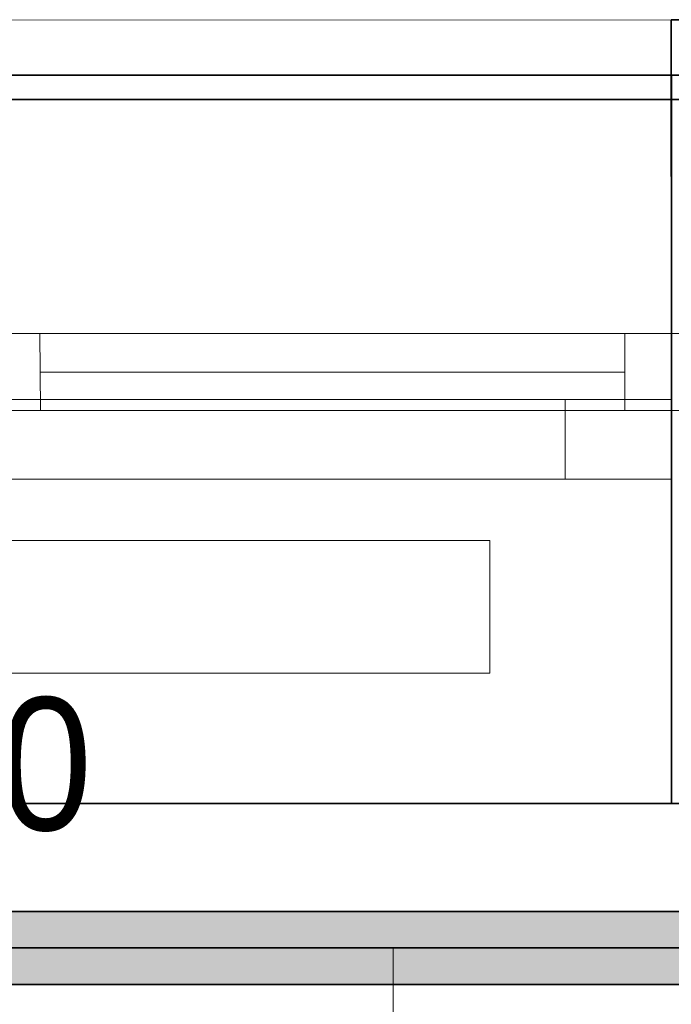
# Model space of a CAD drawing. Extents: x -133 to 627, y -127 to 467.
# Tile 153 of 256: x 94 to 104, y 371 to 386. Entities that reach past the tile are written whole.
import ezdxf
from ezdxf.lldxf.tags import DXFTag

# ---------------------------------------------------------------- set-up
doc = ezdxf.new("R2010")
doc.units = 0
doc.layers.get('0').update_dxf_attribs({"lineweight": 35})
for name, color, linetype, lineweight in [('0-Shading', 7, 'Continuous', 35), ('5_OG-BESTAND', 7, 'Continuous', 25), ('5_OG-HLSE', 7, 'Continuous', 25), ('5_OG-NEU', 7, 'Continuous', 25), ('H_Heizkoerpertext', 7, 'Continuous', 35)]:
    doc.layers.add(name, color=color, linetype=linetype, lineweight=lineweight)
for name, color, linetype, lineweight, true_color in [('A_Aussenwand', 3, 'Continuous', 35, 0x00ff00), ('A_Fenster', 1, 'Continuous', 35, 0xff0000), ('A_Geschossdecke', 7, 'Continuous', 35, 0x008080), ('H_Heizkoerper', 1, 'Continuous', 35, 0xff0000), ('H_Vorlauf', 1, 'Continuous', 35, 0xff0000), ('H_Vorlauf_Beschriftung', 1, 'Continuous', 18, 0xff0000)]:
    doc.layers.add(name, color=color, linetype=linetype, lineweight=lineweight, true_color=true_color)
doc.styles.get("Standard").update_dxf_attribs({"font": 'arial.ttf'})
tags = doc.linetypes.add('ALL_S14', pattern=[0.002, 0.001, -0.001]).pattern_tags.tags
tags[6:7] = [DXFTag(74, 4), DXFTag(75, 0), DXFTag(340, '0'), DXFTag(46, 1.0), DXFTag(50, 0.0), DXFTag(44, 0.0), DXFTag(45, 0.0)]
tags[4:5] = [DXFTag(74, 4), DXFTag(75, 0), DXFTag(340, '0'), DXFTag(46, 1.0), DXFTag(50, 0.0), DXFTag(44, 0.0), DXFTag(45, 0.0)]
tags = doc.linetypes.add('fein_strichliert-A06HSSHENL', pattern=[4, 1, -2, 1]).pattern_tags.tags
tags[8:9] = [DXFTag(74, 4), DXFTag(75, 0), DXFTag(340, '0'), DXFTag(46, 0.0), DXFTag(50, 0.0), DXFTag(44, 0.0), DXFTag(45, 0.0)]
tags[6:7] = [DXFTag(74, 4), DXFTag(75, 0), DXFTag(340, '0'), DXFTag(46, 0.0), DXFTag(50, 0.0), DXFTag(44, 0.0), DXFTag(45, 0.0)]
tags[4:5] = [DXFTag(74, 4), DXFTag(75, 0), DXFTag(340, '0'), DXFTag(46, 0.0), DXFTag(50, 0.0), DXFTag(44, 0.0), DXFTag(45, 0.0)]

# ---------------------------------------------------------------- blocks, each defined once
blk = doc.blocks.new('Shading-A06HSSFSNL', base_point=(333.171, 168.83))
at = {"layer": '0-Shading', "color": 14, "true_color": 0xb00000}
for points in [[(90.533, 372.546), (140.15, 372.546), (93.487, 372.707)], [(140.15, 372.546), (93.487, 372.707), (139.989, 372.707)], [(93.487, 371.607), (154.735, 371.607), (90.533, 371.768)], [(154.735, 371.607), (90.533, 371.768), (154.735, 371.768)]]:
    blk.add_solid(points, dxfattribs=at)
at = {"layer": '0-Shading', "color": 1, "true_color": 0xf50000}
for points in [[(90.079, 372.157), (154.735, 372.157), (90.533, 372.546)], [(154.735, 372.157), (90.533, 372.546), (154.735, 372.546)], [(90.533, 371.768), (154.735, 371.768), (90.079, 372.157)], [(154.735, 371.768), (90.079, 372.157), (154.735, 372.157)]]:
    blk.add_solid(points, dxfattribs=at)
blk = doc.blocks.new('Referenz-A06HSSHCNL', base_point=(-102.577, -104.976))
at = {"layer": '5_OG-BESTAND', "color": 0, "lineweight": 13}
for p, q in [((82.508, 386.135), (103.547, 386.147)), ((57.104, 374.34), (104.774, 374.34))]:
    blk.add_line(p, q, dxfattribs=at)
at = {"layer": '5_OG-BESTAND', "color": 0, "lineweight": 35}
for p, q in [((103.547, 386.147), (106.948, 386.147)), ((103.548, 381.417), (103.547, 386.147))]:
    blk.add_line(p, q, dxfattribs=at)
at = {"layer": '5_OG-HLSE', "color": 0, "linetype": 'ALL_S14', "lineweight": 13, "ltscale": 0.13}
for p, q in [((60.808, 378.298), (100.808, 378.298)), ((100.808, 378.298), (100.808, 376.298)), ((100.808, 378.298), (100.808, 378.298)), ((100.808, 376.298), (60.808, 376.298)), ((100.808, 376.298), (100.808, 376.298))]:
    blk.add_line(p, q, dxfattribs=at)
at = {"layer": '5_OG-NEU', "color": 0, "lineweight": 13}
for p, q in [((83.208, 381.415), (102.848, 381.416)), ((94.023, 381.424), (94.032, 380.264)), ((102.848, 381.416), (104.248, 381.417)), ((102.848, 381.416), (102.848, 380.257)), ((102.848, 380.257), (102.848, 381.416)), ((94.028, 380.836), (102.848, 380.837)), ((102.848, 380.257), (83.208, 380.255)), ((104.248, 380.257), (102.848, 380.257))]:
    blk.add_line(p, q, dxfattribs=at)
blk = doc.blocks.new('Referenz-A06HSSHFNL', base_point=(-34.996, -50.92))
at = {"layer": 'A_Aussenwand', "color": 0, "linetype": 'Continuous', "ltscale": 0.35}
for p, q in [((103.548, 385.312), (124.172, 385.312)), ((103.548, 374.332), (124.172, 374.332))]:
    blk.add_line(p, q, dxfattribs=at)
at = {"layer": 'A_Fenster', "color": 0, "linetype": 'Continuous', "ltscale": 0.35}
for p, q in [((82.508, 385.312), (103.548, 385.312)), ((103.548, 374.332), (103.548, 385.312)), ((82.508, 374.332), (103.548, 374.332))]:
    blk.add_line(p, q, dxfattribs=at)
at = {"layer": 'A_Fenster', "color": 0, "linetype": 'Continuous', "lineweight": 18, "ltscale": 0.18}
for p, q in [((82.508, 380.422), (103.548, 380.422)), ((101.948, 379.222), (101.948, 380.422)), ((82.508, 379.222), (103.548, 379.222))]:
    blk.add_line(p, q, dxfattribs=at)
at = {"layer": 'A_Fenster', "color": 0, "linetype": 'fein_strichliert-A06HSSHENL', "lineweight": 18, "ltscale": 0.18}
blk.add_line((103.548, 379.222), (103.548, 380.422), dxfattribs=at)
at = {"layer": 'A_Geschossdecke', "color": 0, "linetype": 'Continuous', "ltscale": 0.35}
blk.add_line((-29.957, 384.942), (192.268, 384.942), dxfattribs=at)
blk = doc.blocks.new('Heizkörper-A06HST65NL', base_point=(66.644, 372.603))
at = {"layer": 'H_Heizkoerpertext', "linetype": 'ByBlock', "lineweight": -2, "ltscale": 0.35, "insert": (67.973, 375.932), "char_height": 2, "attachment_point": 1}
blk.add_mtext('{\\W0.9;\\fArial;Charleston 900 644 100}', dxfattribs=at)
blk = doc.blocks.new('Rohr - 1703-A06HST7FNL', base_point=(89.309, 372.157))
at = {"color": 0, "linetype": 'ByBlock', "lineweight": -2, "ltscale": 0.35}
blk.add_line((155.505, 372.157), (89.309, 372.157), dxfattribs=at)
blk = doc.blocks.new('Bauteilbeschriftung-A06HST7HNL', base_point=(99.352, 327.021))
at = {"color": 0, "linetype": 'ByBlock', "lineweight": -2, "ltscale": 0.18}
blk.add_line((99.352, 327.021), (99.352, 372.157), dxfattribs=at)
blk = doc.blocks.new('Geometrie-A06HSTBZNL', base_point=(7.168, 168.636))
at = {"layer": 'H_Vorlauf', "lineweight": -2}
for p, q in [((154.735, 372.707), (90.079, 372.707)), ((90.079, 371.607), (154.735, 371.607))]:
    blk.add_line(p, q, dxfattribs=at)

msp = doc.modelspace()

# ---------------------------------------------------------------- block references
at = {"color": 251, "lineweight": 25, "ltscale": 0.25, "true_color": 0x585858}
for name, p in [('Referenz-A06HSSHCNL', (-102.577, -104.976)), ('Referenz-A06HSSHFNL', (-34.996, -50.92))]:
    msp.add_blockref(name, p, dxfattribs=at)
at = {"linetype": 'Continuous', "ltscale": 0.35}
msp.add_blockref('Geometrie-A06HSTBZNL', (7.168, 168.636), dxfattribs=at)
msp.add_blockref('Shading-A06HSSFSNL', (333.171, 168.83))
at = {"layer": 'H_Heizkoerper', "ltscale": 0.35}
msp.add_blockref('Heizkörper-A06HST65NL', (66.644, 372.603), dxfattribs=at)
at = {"layer": 'H_Vorlauf', "ltscale": 0.35}
msp.add_blockref('Rohr - 1703-A06HST7FNL', (89.309, 372.157), dxfattribs=at)
at = {"layer": 'H_Vorlauf_Beschriftung', "ltscale": 0.18}
msp.add_blockref('Bauteilbeschriftung-A06HST7HNL', (99.352, 327.021), dxfattribs=at)

doc.saveas('drawing.dxf')
